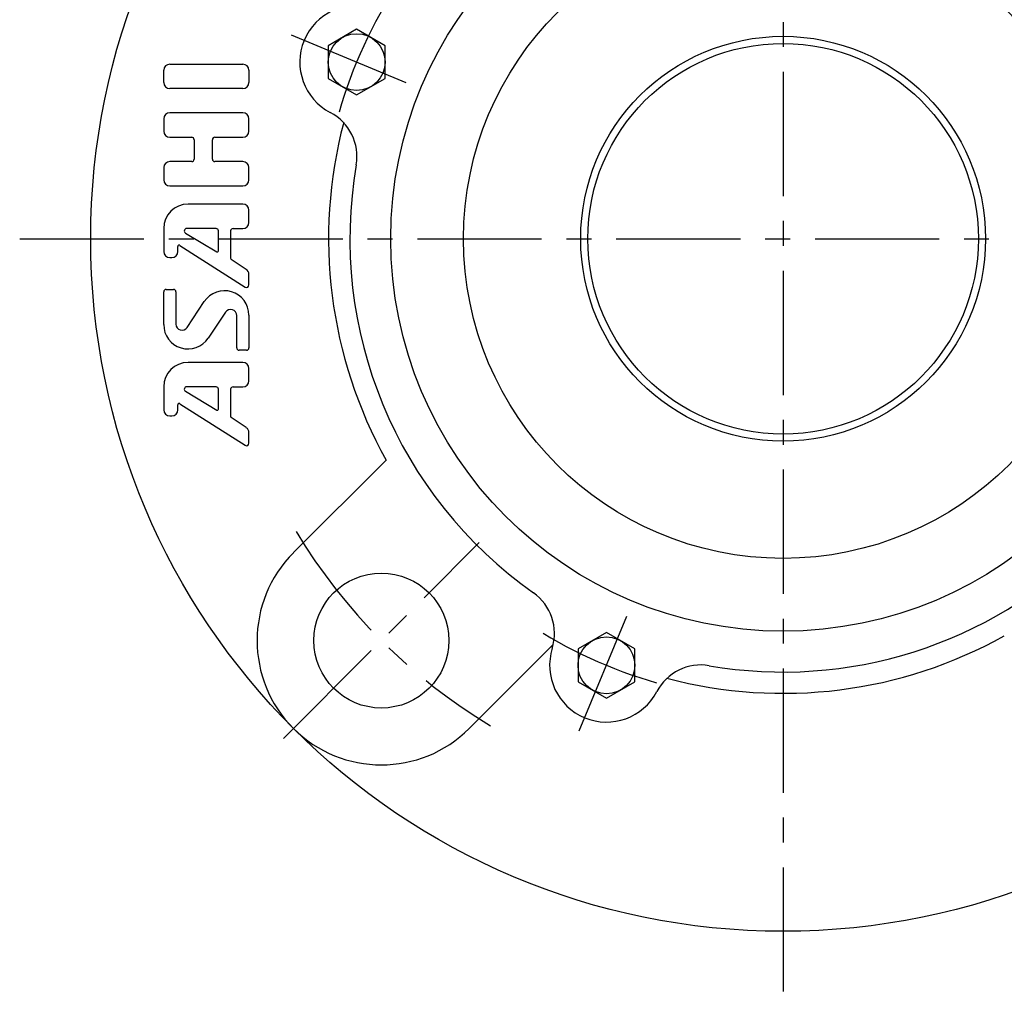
# Model space of a CAD drawing. Extents: x -108 to 254, y -107 to 268.
# Tile 1 of 12: x -108 to 31, y -107 to 31. Entities that reach past the tile are written whole.
import ezdxf

# ---------------------------------------------------------------- set-up
doc = ezdxf.new("R2010")
doc.units = 0
doc.header["$LTSCALE"] = 14
doc.linetypes.add('CENTER', pattern=[2, 1.25, -0.25, 0.25, -0.25])
doc.layers.get('0').update_dxf_attribs({"linetype": 'CONTINUOUS'})
doc.layers.add('1', color=3, linetype='CONTINUOUS')
doc.layers.add('CENTER', color=1, linetype='CENTER')

msp = doc.modelspace()

# ---------------------------------------------------------------- linework, layer by layer
for p, q in [((-60.05, 29.49), (-64.05, 27.18)), ((-56.05, 27.18), (-60.05, 29.49)), ((-64.05, 27.18), (-64.05, 22.57)), ((-56.05, 22.57), (-56.05, 27.18)), ((-64.05, 22.57), (-60.05, 20.26)), ((-60.05, 20.26), (-56.05, 22.57)), ((-68.94, -44.19), (-55.9, -31.16)), ((-24.87, -55.43), (-28.87, -57.74)), ((-20.87, -57.74), (-24.87, -55.43)), ((-44.19, -68.94), (-32.36, -57.11)), ((-28.87, -57.74), (-28.87, -62.36)), ((-20.87, -62.36), (-20.87, -57.74)), ((-28.87, -62.36), (-24.87, -64.67)), ((-24.87, -64.67), (-20.87, -62.36))]:
    msp.add_line(p, q)
for centre, radius in [((0, 0), 97.5), ((0, 0), 55.25), ((0, 0), 45), ((-60.05, 24.87), 4), ((0, 0), 28.5), ((0, 0), 27.5), ((-56.57, -56.57), 9.5), ((-24.87, -60.05), 4)]:
    msp.add_circle(centre, radius)
for centre, radius, start, end in [((-60.05, 24.87), 8, 72.6194, 242.3806), ((-67.01, 11.58), 7, 350.1919, 62.3806), ((0, 0), 64, 165.2011, 209.1311), ((0, 0), 61, 170.1919, 234.8081), ((0, 0), 61, 260.1919, 9.8081), ((-56.57, -56.57), 17.5, 135, 315), ((-39.19, -55.57), 7, 342.6194, 54.8081), ((0, 0), 64, 255.2011, 299.1311), ((-24.87, -60.05), 8, 162.6194, 332.3806), ((-11.58, -67.01), 7, 80.1919, 152.3806)]:
    msp.add_arc(centre, radius, start, end)
at = {"layer": '1'}
for p, q in [((-87.22, 22.01), (-87.22, 23.72)), ((-86.36, 24.58), (-76.08, 24.58)), ((-75.22, 23.72), (-75.22, 22.01)), ((-76.08, 21.15), (-86.36, 21.15)), ((-87.22, 16.87), (-87.22, 15.15)), ((-76.08, 17.72), (-86.36, 17.72)), ((-75.22, 15.15), (-75.22, 16.87)), ((-86.36, 14.3), (-83.28, 14.3)), ((-82.93, 13.95), (-82.93, 11.21)), ((-80.36, 11.21), (-80.36, 13.95)), ((-80.02, 14.3), (-76.08, 14.3)), ((-87.22, 10.01), (-87.22, 8.3)), ((-83.28, 10.87), (-86.36, 10.87)), ((-76.08, 10.87), (-80.02, 10.87)), ((-75.22, 8.3), (-75.22, 10.01)), ((-86.36, 7.44), (-76.08, 7.44)), ((-76.08, 4.87), (-83.79, 4.87)), ((-75.22, 2.3), (-75.22, 4.01)), ((-87.22, 1.44), (-87.22, -1.8)), ((-79.85, 1.44), (-83.98, 1.44)), ((-77.45, 1.44), (-76.08, 1.44)), ((-84.16, 0.8), (-79.76, -1.83)), ((-79.5, -1.69), (-79.5, 1.1)), ((-77.79, -2.75), (-77.79, 1.1)), ((-85.23, -1.8), (-85.23, -1.07)), ((-84.96, -0.93), (-75.75, -6.8)), ((-86.36, -2.66), (-86.09, -2.66)), ((-75.6, -4.31), (-77.71, -2.9)), ((-75.22, -6.51), (-75.22, -5.02)), ((-87.22, -12.09), (-87.22, -7.48)), ((-86.88, -7.13), (-85.85, -7.13)), ((-85.5, -7.48), (-85.5, -12.02)), ((-83.93, -12.49), (-81.5, -8.84)), ((-78.5, -10.34), (-80.94, -14)), ((-76.93, -15.36), (-76.93, -10.82)), ((-75.22, -10.74), (-75.22, -15.36)), ((-75.56, -15.7), (-76.59, -15.7)), ((-76.08, -17.42), (-83.79, -17.42)), ((-75.22, -19.99), (-75.22, -18.28)), ((-87.22, -20.85), (-87.22, -24.09)), ((-84.16, -21.48), (-79.76, -24.12)), ((-79.85, -20.85), (-83.98, -20.85)), ((-79.5, -23.97), (-79.5, -21.19)), ((-77.79, -25.04), (-77.79, -21.19)), ((-77.45, -20.85), (-76.08, -20.85)), ((-85.23, -24.09), (-85.23, -23.36)), ((-84.96, -23.22), (-75.75, -29.08)), ((-86.37, -24.94), (-86.09, -24.94)), ((-75.6, -26.59), (-77.71, -25.18)), ((-75.22, -28.79), (-75.22, -27.31))]:
    msp.add_line(p, q, dxfattribs=at)
for centre, radius, start, end in [((-86.36, 23.72), 0.857, 90, 180), ((-76.08, 23.72), 0.857, 0, 90), ((-86.36, 22.01), 0.857, 180, 270), ((-76.08, 22.01), 0.857, 270, 0), ((-86.36, 16.87), 0.857, 90, 180), ((-76.08, 16.87), 0.857, 0, 90), ((-86.36, 15.15), 0.857, 180, 270), ((-83.28, 13.95), 0.343, 0, 90), ((-80.02, 13.95), 0.343, 90, 180), ((-76.08, 15.15), 0.857, 270, 0), ((-83.28, 11.21), 0.343, 270, 0), ((-80.02, 11.21), 0.343, 180, 270), ((-86.36, 10.01), 0.857, 90, 180), ((-76.08, 10.01), 0.857, 0, 90), ((-86.36, 8.3), 0.857, 180, 270), ((-76.08, 8.3), 0.857, 270, 0), ((-83.79, 1.44), 3.43, 90, 180), ((-76.08, 4.01), 0.857, 0, 90), ((-83.98, 1.1), 0.343, 90, 239.0362), ((-79.85, 1.1), 0.343, 0, 90), ((-77.45, 1.1), 0.343, 90, 180), ((-76.08, 2.3), 0.857, 270, 0), ((-85.06, -1.07), 0.171, 57.5288, 180), ((-86.36, -1.8), 0.857, 180, 270), ((-86.09, -1.8), 0.857, 270, 0), ((-79.68, -1.69), 0.171, 239.0362, 0), ((-77.62, -2.75), 0.171, 180, 236.3099), ((-76.08, -5.02), 0.857, 0, 56.3099), ((-75.56, -6.51), 0.343, 237.5288, 0), ((-86.88, -7.48), 0.343, 90, 180), ((-85.85, -7.48), 0.343, 0, 90), ((-78.65, -10.74), 3.43, 0, 146.3099), ((-77.79, -10.82), 0.857, 0, 146.3099), ((-83.79, -12.09), 3.43, 180, 326.3099), ((-84.65, -12.02), 0.857, 180, 326.3099), ((-76.59, -15.36), 0.343, 180, 270), ((-75.56, -15.36), 0.343, 270, 0), ((-83.79, -20.85), 3.43, 90, 180), ((-76.08, -18.28), 0.857, 0, 90), ((-76.08, -19.99), 0.857, 270, 0), ((-83.98, -21.19), 0.343, 90, 239.0362), ((-79.85, -21.19), 0.343, 0, 90), ((-77.45, -21.19), 0.343, 90, 180), ((-85.06, -23.36), 0.171, 57.5288, 180), ((-86.36, -24.09), 0.857, 180, 270), ((-86.09, -24.09), 0.857, 270, 0), ((-79.68, -23.97), 0.171, 239.0362, 0), ((-77.62, -25.04), 0.171, 180, 236.3099), ((-76.07, -27.31), 0.857, 0, 56.3099), ((-75.56, -28.79), 0.343, 237.5288, 0)]:
    msp.add_arc(centre, radius, start, end, dxfattribs=at)
at = {"layer": 'CENTER'}
for p, q in [((0, 107.5), (0, -107.5)), ((-69.29, 28.7), (-50.81, 21.05)), ((-107.5, 0), (107.5, 0)), ((-70.36, -70.36), (-42.78, -42.78)), ((-28.7, -69.29), (-21.05, -50.81))]:
    msp.add_line(p, q, dxfattribs=at)
for radius, start, end in [(65, 148.6765, 166.3235), (80, 210.9993, 239.0007), (65, 238.6765, 256.3235)]:
    msp.add_arc((0, 0), radius, start, end, dxfattribs=at)

doc.saveas('drawing.dxf')
